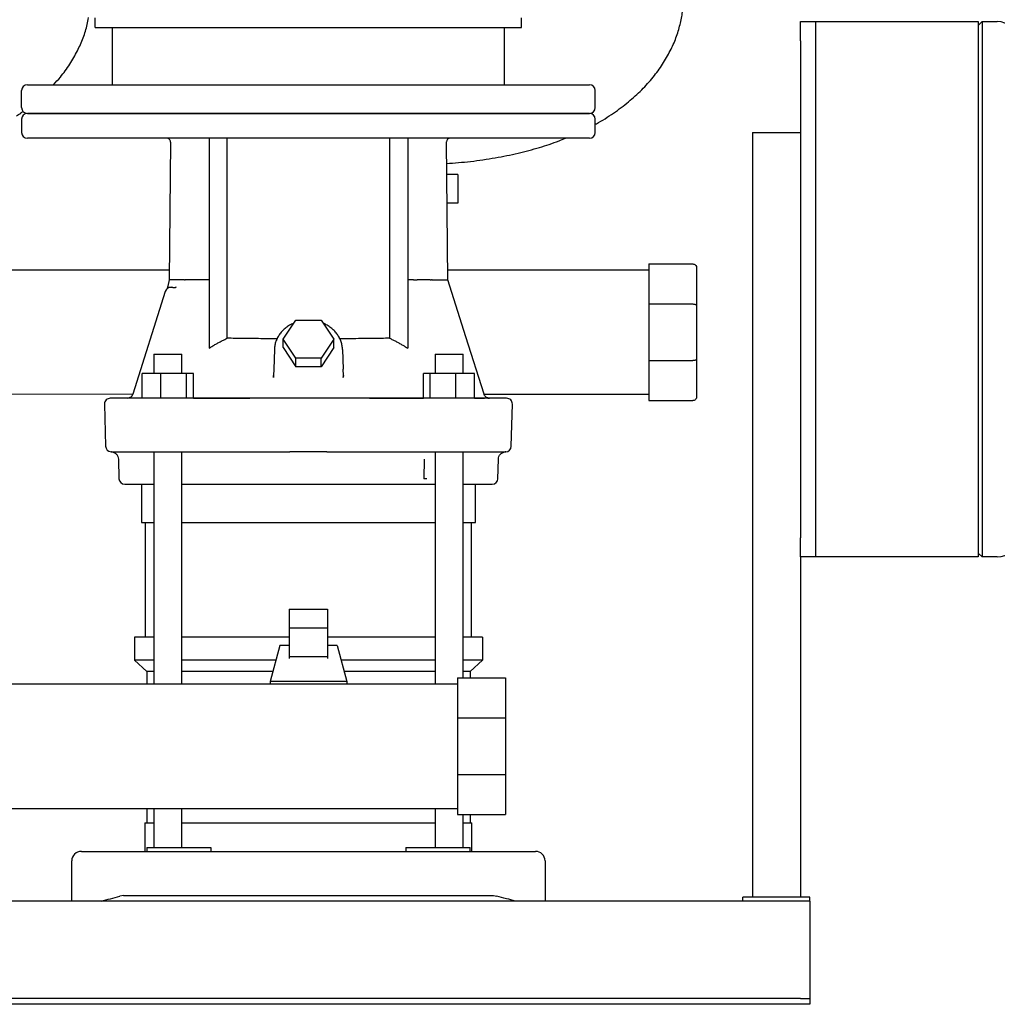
# Model space of a CAD drawing. Header units: millimetres. Extents: x 12 to 2031, y 10 to 1011.
# Tile 5 of 9: x 615 to 1126, y 10 to 525. Entities that reach past the tile are written whole.
import ezdxf

# ---------------------------------------------------------------- set-up
doc = ezdxf.new("R2010")
doc.units = ezdxf.units.MM

msp = doc.modelspace()

# ---------------------------------------------------------------- linework, layer by layer
at = {"color": 7, "linetype": 'Continuous', "lineweight": 25}
for p, q in [((654.3, 521.48), (654.3, 526.48)), ((877.3, 521.48), (877.3, 526.48)), ((654.3, 521.48), (877.3, 521.48)), ((663.3, 491.48), (663.3, 521.48)), ((868.3, 491.48), (868.3, 521.48)), ((1023.05, 514.48), (1023.05, 524.48)), ((1023.05, 524.48), (1031.05, 524.48)), ((1031.05, 524.48), (1116.05, 524.48)), ((1031.05, 524.48), (1031.05, 514.48)), ((1116.05, 524.48), (1116.05, 504.48)), ((1116.05, 522.48), (1118.05, 524.48)), ((1118.05, 524.48), (1118.05, 504.48)), ((1118.05, 524.48), (1126.05, 524.48)), ((1023.05, 514.48), (1023.05, 254.48)), ((1031.05, 514.48), (1031.05, 254.48)), ((1031.05, 504.48), (1031.05, 264.48)), ((1116.05, 504.48), (1116.05, 264.48)), ((1118.05, 504.48), (1118.05, 264.48)), ((618.8, 491.48), (912.8, 491.48)), ((615.8, 479.48), (615.8, 488.48)), ((915.8, 479.48), (915.8, 488.48)), ((912.8, 476.48), (618.8, 476.48)), ((618.8, 476.48), (765.1, 476.48)), ((765.1, 476.48), (912.8, 476.48)), ((615.8, 473.48), (615.8, 466.48)), ((915.8, 466.48), (915.8, 473.48)), ((998.05, 466.48), (1023.05, 466.48)), ((998.05, 466.48), (998.05, 66.48)), ((912.8, 463.48), (618.8, 463.48)), ((693.64, 461.48), (692.89, 389.43)), ((707.43, 463.44), (707.5, 463.45)), ((711.44, 463.48), (711.34, 463.48)), ((723.38, 463.46), (713.82, 463.46)), ((713.82, 463.46), (713.82, 353.63)), ((723.38, 358.88), (723.38, 463.46)), ((808.22, 463.46), (808.22, 358.88)), ((817.8, 463.46), (808.22, 463.46)), ((817.8, 463.46), (817.8, 353.62)), ((838.71, 389.48), (837.96, 461.53)), ((843.86, 444.48), (838.13, 444.48)), ((843.86, 444.48), (843.86, 429.48)), ((843.86, 429.48), (838.29, 429.48)), ((943.8, 397.73), (966.8, 397.73)), ((943.8, 397.73), (943.8, 376.79)), ((692.94, 394.48), (536.66, 394.48)), ((943.8, 394.48), (838.66, 394.48)), ((968.8, 395.73), (968.8, 375.96)), ((692.89, 389.43), (692.23, 386.03)), ((708.96, 389.48), (704, 389.48)), ((713.82, 389.48), (710.83, 389.48)), ((820.76, 389.48), (817.8, 389.48)), ((827.61, 389.48), (826.83, 389.48)), ((828.84, 389.48), (827.61, 389.48)), ((690.96, 383.39), (673.96, 329.58)), ((691.07, 383.67), (690.96, 383.39)), ((691.13, 383.81), (691.07, 383.67)), ((691.72, 384.71), (691.74, 384.73)), ((691.72, 384.71), (691.74, 384.72)), ((693.39, 385.45), (693.39, 385.45)), ((694.42, 385.59), (693.82, 385.48)), ((694.42, 385.59), (693.82, 385.48)), ((694.86, 385.48), (696.1, 385.48)), ((696.66, 385.59), (696.1, 385.48)), ((696.66, 385.59), (696.1, 385.48)), ((696.1, 385.48), (696.26, 385.45)), ((696.69, 385.54), (696.24, 385.48)), ((696.69, 385.54), (696.27, 385.48)), ((943.8, 376.79), (966.8, 376.79)), ((943.8, 376.79), (943.8, 347.18)), ((968.8, 375.96), (968.8, 348)), ((752.52, 358.44), (759.16, 368.4)), ((759.16, 368.4), (772.44, 368.4)), ((772.44, 368.4), (779.08, 358.44)), ((759.16, 348.48), (752.52, 358.44)), ((752.52, 353.94), (752.52, 358.44)), ((779.08, 358.44), (772.44, 348.48)), ((779.08, 353.94), (779.08, 358.44)), ((684.95, 350.48), (684.95, 340.48)), ((684.95, 350.48), (699.54, 350.48)), ((699.54, 350.48), (699.55, 350.48)), ((699.55, 340.48), (699.55, 350.48)), ((747.98, 352.91), (747.62, 342.61)), ((752.52, 353.94), (759.16, 343.98)), ((779.08, 353.94), (772.44, 343.98)), ((783.61, 352.93), (783.98, 342.61)), ((832.04, 350.48), (832.04, 340.48)), ((832.04, 350.48), (838.96, 350.48)), ((838.96, 350.48), (846.64, 350.48)), ((846.64, 340.48), (846.64, 350.48)), ((772.44, 348.48), (759.16, 348.48)), ((759.16, 343.98), (759.16, 348.48)), ((772.44, 343.98), (772.44, 348.48)), ((943.8, 347.18), (966.8, 347.18)), ((943.8, 347.18), (943.8, 326.23)), ((968.8, 348), (968.8, 328.23)), ((678.87, 327.48), (678.87, 340.48)), ((688.67, 340.48), (678.87, 340.48)), ((688.67, 327.48), (688.67, 340.48)), ((702.05, 340.48), (688.67, 340.48)), ((702.05, 327.48), (702.05, 340.48)), ((705.64, 340.48), (702.05, 340.48)), ((705.64, 327.48), (705.64, 340.48)), ((747.62, 342.61), (747.53, 339.32)), ((772.44, 343.98), (759.16, 343.98)), ((784.07, 339.32), (783.98, 342.61)), ((825.96, 327.48), (825.95, 340.48)), ((829.54, 340.48), (825.95, 340.48)), ((829.54, 327.48), (829.54, 340.48)), ((842.93, 340.48), (829.54, 340.48)), ((842.93, 327.48), (842.93, 340.48)), ((852.72, 340.48), (842.93, 340.48)), ((852.73, 327.52), (852.72, 340.48)), ((747.45, 339.04), (747.53, 339.32)), ((747.45, 339.04), (747.53, 339.32)), ((747.53, 339.32), (747.59, 338.26)), ((747.59, 338.26), (747.53, 339.32)), ((784.04, 338.28), (784.07, 339.32)), ((784.07, 339.32), (784.04, 338.28)), ((784.15, 339.04), (784.07, 339.32)), ((673.96, 329.58), (555.68, 329.48)), ((672.44, 327.8), (671.54, 327.52)), ((848.06, 327.48), (683.54, 327.48)), ((705.64, 327.48), (735.14, 327.48)), ((797.73, 327.48), (825.96, 327.48)), ((869.45, 327.48), (855.39, 327.48)), ((943.8, 329.48), (857.68, 329.48)), ((860.32, 327.5), (860.52, 327.48)), ((943.8, 326.23), (966.8, 326.23)), ((659.15, 324.4), (659.72, 302.4)), ((871.88, 302.4), (872.45, 324.4)), ((662.91, 299.48), (662.77, 299.48)), ((684, 299.48), (756.13, 299.48)), ((684.95, 299.48), (684.95, 177.98)), ((699.55, 177.98), (699.55, 299.47)), ((775.47, 299.48), (847.6, 299.48)), ((832.04, 299.47), (832.04, 177.98)), ((846.64, 181.23), (846.64, 299.48)), ((854.94, 299.48), (868.69, 299.48)), ((868.99, 299.49), (868.69, 299.48)), ((666.46, 295.56), (666.72, 285.4)), ((826.34, 295.59), (826.07, 285.4)), ((864.88, 285.4), (865.14, 295.59)), ((669.72, 282.48), (684.95, 282.48)), ((678.45, 282.48), (678.45, 262.48)), ((678.45, 282.48), (684.95, 282.48)), ((699.55, 282.48), (765.8, 282.48)), ((699.55, 282.48), (706.96, 282.48)), ((707.35, 282.48), (824.25, 282.48)), ((765.8, 282.48), (832.04, 282.48)), ((824.64, 282.48), (832.04, 282.48)), ((846.64, 282.48), (853.15, 282.48)), ((846.64, 282.48), (861.88, 282.48)), ((853.15, 262.48), (853.15, 282.48)), ((1116.05, 264.48), (1116.05, 244.48)), ((1118.05, 264.48), (1118.05, 244.48)), ((678.45, 262.48), (684.95, 262.48)), ((680.45, 262.48), (680.45, 202.48)), ((699.55, 262.48), (765.8, 262.48)), ((765.8, 262.48), (832.04, 262.48)), ((846.64, 262.48), (853.15, 262.48)), ((851.15, 202.48), (851.15, 262.48)), ((1023.05, 244.48), (1023.05, 254.48)), ((1031.05, 254.48), (1031.05, 244.48)), ((1023.05, 244.48), (1023.05, 66.48)), ((1031.05, 244.48), (1023.05, 244.48)), ((1116.05, 244.48), (1031.05, 244.48)), ((1118.05, 244.48), (1116.05, 246.48)), ((1126.05, 244.48), (1118.05, 244.48)), ((755.8, 217.17), (755.8, 207.28)), ((755.8, 217.17), (775.8, 217.17)), ((775.8, 217.17), (775.8, 207.28)), ((775.8, 207.28), (755.8, 207.28)), ((755.8, 207.28), (755.8, 192.27)), ((775.8, 207.28), (775.8, 192.27)), ((674.8, 202.48), (674.8, 190.48)), ((684.95, 202.48), (674.8, 202.48)), ((755.8, 202.48), (699.55, 202.48)), ((832.04, 202.48), (775.8, 202.48)), ((856.8, 202.48), (846.64, 202.48)), ((856.8, 202.48), (856.8, 190.48)), ((750.8, 198.13), (745.8, 179.38)), ((755.8, 198.13), (750.8, 198.13)), ((780.8, 198.13), (775.8, 198.13)), ((780.8, 198.13), (785.8, 179.38)), ((775.8, 192.27), (755.8, 192.27)), ((755.8, 192.27), (755.8, 191.32)), ((775.8, 192.27), (775.8, 191.32)), ((684.95, 190.48), (674.8, 190.48)), ((681.3, 184.48), (674.8, 190.48)), ((748.76, 190.48), (699.55, 190.48)), ((832.04, 190.48), (782.84, 190.48)), ((856.8, 190.48), (846.64, 190.48)), ((850.3, 184.48), (856.8, 190.48)), ((684.95, 184.48), (681.3, 184.48)), ((681.3, 184.48), (681.3, 177.98)), ((747.16, 184.48), (699.55, 184.48)), ((832.04, 184.48), (784.44, 184.48)), ((843.8, 181.23), (843.8, 160.29)), ((843.8, 181.23), (868.8, 181.23)), ((850.3, 184.48), (846.64, 184.48)), ((850.3, 184.48), (850.3, 181.23)), ((868.8, 181.23), (868.8, 160.29)), ((843.8, 177.98), (319.15, 177.98)), ((745.8, 179.38), (745.8, 177.98)), ((785.8, 179.38), (745.8, 179.38)), ((785.8, 179.38), (785.8, 177.98)), ((843.8, 160.29), (843.8, 130.68)), ((843.8, 160.29), (868.8, 160.29)), ((868.8, 160.29), (868.8, 130.68)), ((843.8, 130.68), (868.8, 130.68)), ((843.8, 130.68), (843.8, 109.73)), ((868.8, 130.68), (868.8, 109.73)), ((114.3, 112.98), (843.8, 112.98)), ((681.3, 112.98), (681.3, 105.48)), ((684.95, 112.98), (684.95, 92.48)), ((699.55, 92.48), (699.55, 112.98)), ((832.04, 112.98), (832.04, 92.48)), ((843.8, 109.73), (868.8, 109.73)), ((846.64, 92.48), (846.64, 109.73)), ((850.3, 109.73), (850.3, 105.48)), ((680.3, 105.48), (680.3, 90.48)), ((680.3, 105.48), (684.95, 105.48)), ((699.55, 105.48), (765.8, 105.48)), ((765.8, 105.48), (832.04, 105.48)), ((846.64, 105.48), (851.3, 105.48)), ((851.3, 90.48), (851.3, 105.48)), ((647.05, 90.48), (667.25, 90.48)), ((667.25, 90.48), (864.35, 90.48)), ((681.3, 92.48), (681.3, 90.48)), ((681.3, 92.48), (702.64, 92.48)), ((702.64, 92.48), (714.83, 92.48)), ((714.83, 92.48), (714.83, 90.48)), ((816.77, 92.48), (816.77, 90.48)), ((816.77, 92.48), (828.96, 92.48)), ((828.96, 92.48), (850.3, 92.48)), ((850.3, 90.48), (850.3, 92.48)), ((864.35, 90.48), (884.55, 90.48)), ((642.05, 64.48), (642.05, 85.48)), ((889.55, 85.48), (889.55, 64.48)), ((669.05, 67.48), (667.25, 67.01)), ((669.05, 67.48), (862.55, 67.48)), ((862.55, 67.48), (864.35, 67.01)), ((1028.05, 64.48), (28.05, 64.48)), ((993.05, 64.48), (993.05, 66.48)), ((1028.05, 66.48), (993.05, 66.48)), ((1028.05, 64.48), (1028.05, 66.48)), ((1028.05, 64.48), (1028.05, 59.48)), ((1028.05, 59.48), (1028.05, 15.48)), ((1028.05, 15.48), (1028.05, 13.48)), ((1023.05, 13.48), (33.05, 13.48)), ((1023.05, 10.48), (33.05, 10.48)), ((1023.05, 13.48), (1028.05, 13.48)), ((1028.05, 10.48), (1023.05, 10.48)), ((1028.05, 13.48), (1028.05, 10.48))]:
    msp.add_line(p, q, dxfattribs=at)
at = {"color": 7, "linetype": 'Continuous', "lineweight": 25, "flags": 128}
for points in [[(857.63, 329.6), (848.18, 359.52), (838.71, 389.48)], [(676.21, 327.48), (673.28, 327.48), (670.68, 327.48), (668.43, 327.48), (666.51, 327.48), (664.94, 327.48), (663.72, 327.48), (662.85, 327.48), (662.32, 327.48), (662.15, 327.48)], [(662.91, 299.48), (663.44, 299.48), (664.32, 299.48), (665.53, 299.48), (667.09, 299.48), (668.98, 299.48), (671.21, 299.48), (673.77, 299.48), (676.65, 299.48)]]:
    msp.add_lwpolyline(points, dxfattribs=at)
at = {"color": 7, "linetype": 'Continuous', "lineweight": 25}
for centre, radius, start, end in [((1126.05, 514.48), 10, 0, 90), ((618.8, 488.48), 3, 90, 180), ((912.8, 488.48), 3, 0, 90), ((618.8, 479.48), 3, 180, 270), ((912.8, 479.48), 3, 270, 360), ((618.8, 473.48), 3, 90, 180), ((912.8, 473.48), 3, 0, 90), ((618.8, 466.48), 3, 180, 270), ((912.8, 466.48), 3, 270, 0), ((691.64, 461.48), 2, 359.9769, 90), ((839.96, 461.48), 2, 89.9708, 178.7715), ((693.82, 382.48), 3, 90.0001, 162.4661), ((662.15, 324.48), 3, 90.0005, 181.5), ((671.1, 330.48), 3, 270, 342.4661), ((869.45, 324.48), 3, 358.5, 89.9995), ((662.72, 302.48), 3, 181.5, 267.8356), ((868.88, 302.48), 3, 270, 358.5), ((669.72, 285.48), 3, 181.5, 270), ((861.88, 285.48), 3, 270, 358.5), ((1126.05, 254.48), 10, 270, 0), ((647.05, 85.48), 5, 90, 180), ((884.55, 85.48), 5, 0, 90)]:
    msp.add_arc(centre, radius, start, end, dxfattribs=at)
for points, knots in [([(915.8, 470.8), (915.99, 470.9), (919.32, 472.57), (925.21, 476.43), (933.18, 482.32), (940.11, 488.64), (946.07, 495.23), (951.05, 502.05), (955.05, 508.97), (958.11, 515.9), (960.23, 522.77), (961.55, 529.49), (961.72, 533.92), (961.8, 536.09)], [0, 0, 0, 0, 0.0076116, 0.1336381, 0.2517461, 0.3627201, 0.4693409, 0.5699431, 0.6651055, 0.7553172, 0.8409854, 0.9224488, 1, 1, 1, 1]), ([(632.48, 491.48), (633.7, 492.79), (636.82, 496.15), (641.03, 502.07), (645.06, 508.97), (648.07, 515.91), (650.01, 521.77), (650.62, 525.35), (650.83, 526.58)], [0, 0, 0, 0, 0.133085, 0.342601, 0.540787, 0.728664, 0.907078, 1, 1, 1, 1]), ([(613.13, 475.27), (613.88, 475.71), (615.07, 476.4), (616.15, 477.24), (616.56, 477.55)], [0, 0, 0, 0, 0.62833, 1, 1, 1, 1]), ([(838.07, 450.23), (842.26, 450.57), (850.77, 451.25), (863.25, 453.1), (875.28, 455.51), (886.41, 458.52), (894.65, 461.16), (899.08, 463.02), (900.18, 463.48)], [0, 0, 0, 0, 0.197303, 0.401575, 0.593562, 0.774079, 0.943926, 1, 1, 1, 1]), ([(966.8, 397.73), (967.04, 397.73), (967.29, 397.69), (967.78, 397.5), (968.02, 397.34), (968.41, 396.95), (968.56, 396.72), (968.76, 396.22), (968.8, 395.97), (968.8, 395.73)], [0, 0, 0, 0, 0.25, 0.25, 0.5, 0.5, 0.75, 0.75, 1, 1, 1, 1]), ([(699.01, 389.48), (697.6, 389.48), (696.42, 389.48), (694.56, 389.48), (693.88, 389.48), (693.45, 389.48)], [0, 0, 0, 0, 0.5, 0.5, 1, 1, 1, 1]), ([(701.04, 389.48), (701.06, 389.49), (701.11, 389.49), (701.19, 389.5), (701.27, 389.5), (701.37, 389.51), (701.47, 389.51), (701.58, 389.51), (701.69, 389.52), (701.81, 389.52), (701.93, 389.52), (702.06, 389.52), (702.19, 389.52), (702.33, 389.52), (702.46, 389.52), (702.6, 389.52), (702.74, 389.52), (702.88, 389.52), (703.09, 389.52), (703.35, 389.52), (703.58, 389.57), (703.72, 389.61), (703.79, 389.62), (703.86, 389.61), (703.93, 389.57), (703.97, 389.51), (703.99, 389.48)], [0, 0, 0, 0, 0.0403196, 0.0806381, 0.1209691, 0.1613142, 0.2016659, 0.2420109, 0.2823331, 0.3226164, 0.3628477, 0.4030202, 0.4431365, 0.4832112, 0.5232745, 0.5633616, 0.6034938, 0.6436788, 0.6839134, 0.7831154, 0.8705446, 0.8972332, 0.9190973, 0.9366433, 0.9661537, 1, 1, 1, 1]), ([(710.83, 389.48), (710.8, 389.48), (710.69, 389.48), (710.49, 389.49), (710.2, 389.49), (709.85, 389.49), (709.51, 389.49), (709.21, 389.49), (709.04, 389.48), (708.96, 389.48)], [0, 0, 0, 0, 0.0539322, 0.1552359, 0.3039127, 0.4999699, 0.6908494, 0.8575104, 1, 1, 1, 1]), ([(820.76, 389.48), (820.81, 389.48), (820.97, 389.48), (821.22, 389.48), (821.49, 389.48), (821.82, 389.47), (822.21, 389.47), (822.5, 389.48), (822.64, 389.48), (822.64, 389.48)], [0, 0, 0, 0, 0.07192, 0.241968, 0.36894, 0.492503, 0.746196, 0.999906, 1, 1, 1, 1]), ([(826.83, 389.48), (826.54, 389.48), (825.84, 389.48), (824.74, 389.48), (823.63, 389.48), (822.93, 389.48), (822.64, 389.48)], [0, 0, 0, 0, 0.208557, 0.499993, 0.791679, 1, 1, 1, 1]), ([(829.42, 389.48), (829.39, 389.48), (829.35, 389.48), (829.28, 389.48), (829.2, 389.48), (829.11, 389.48), (828.98, 389.48), (828.9, 389.48), (828.84, 389.48)], [0, 0, 0, 0, 0.116889, 0.240595, 0.370472, 0.505259, 0.701806, 1, 1, 1, 1]), ([(829.42, 389.48), (829.45, 389.48), (829.52, 389.48), (829.62, 389.48), (829.72, 389.48), (829.84, 389.48), (829.97, 389.48), (830.06, 389.48), (830.1, 389.48)], [0, 0, 0, 0, 0.126851, 0.254074, 0.382169, 0.511628, 0.758714, 1, 1, 1, 1]), ([(830.56, 389.48), (832.22, 389.48), (833.65, 389.48), (835.98, 389.48), (836.9, 389.48), (837.54, 389.48)], [0, 0, 0, 0, 0.5, 0.5, 1, 1, 1, 1]), ([(838.15, 389.48), (838.52, 389.48), (838.9, 389.48), (838.71, 389.48), (838.7, 389.48)], [0, 0, 0, 0, 0.987589, 1, 1, 1, 1]), ([(692.23, 386.03), (692.18, 385.81), (692.07, 385.34), (691.84, 384.92), (691.72, 384.71)], [0, 0, 0, 0, 0.498656, 1, 1, 1, 1]), ([(694.86, 385.48), (694.6, 385.48), (694.35, 385.48), (693.97, 385.48), (693.85, 385.48), (693.83, 385.48)], [0, 0, 0, 0, 0.5, 0.5, 1, 1, 1, 1]), ([(966.8, 376.79), (967.04, 376.79), (967.29, 376.77), (967.78, 376.69), (968.02, 376.63), (968.41, 376.47), (968.56, 376.37), (968.76, 376.17), (968.8, 376.06), (968.8, 375.96)], [0, 0, 0, 0, 0.25, 0.25, 0.5, 0.5, 0.75, 0.75, 1, 1, 1, 1]), ([(757.99, 366.65), (757.63, 366.5), (756.54, 366.05), (754.89, 365.03), (753.08, 363.62), (751.5, 362), (750.19, 360.21), (749.16, 358.27), (748.44, 356.24), (748.05, 354.34), (747.99, 353.13), (747.97, 352.63)], [0, 0, 0, 0, 0.061793, 0.184842, 0.307701, 0.430236, 0.552306, 0.673794, 0.794641, 0.914873, 1, 1, 1, 1]), ([(783.61, 352.93), (783.6, 353.25), (783.55, 354.27), (783.23, 355.97), (782.56, 358), (781.58, 359.92), (780.33, 361.71), (778.83, 363.34), (777.08, 364.77), (775.34, 365.9), (774.11, 366.44), (773.6, 366.66)], [0, 0, 0, 0, 0.054471, 0.175832, 0.297238, 0.418878, 0.54094, 0.663532, 0.78668, 0.910345, 1, 1, 1, 1]), ([(713.82, 353.63), (714.07, 353.79), (714.58, 354.11), (715.36, 354.59), (716.13, 355.05), (716.92, 355.51), (717.71, 355.96), (718.5, 356.4), (719.3, 356.84), (720.1, 357.26), (720.92, 357.68), (721.73, 358.09), (722.55, 358.49), (723.1, 358.75), (723.38, 358.88)], [0, 0, 0, 0, 0.083012, 0.16605, 0.249124, 0.332243, 0.415418, 0.498657, 0.581971, 0.66537, 0.748862, 0.832458, 0.916168, 1, 1, 1, 1]), ([(749.38, 358.58), (748.78, 358.58), (746.34, 358.6), (742.2, 358.63), (737.03, 358.67), (732.1, 358.73), (727.43, 358.8), (724.74, 358.85), (723.38, 358.88)], [0, 0, 0, 0, 0.058732, 0.237068, 0.420363, 0.608616, 0.801829, 1, 1, 1, 1]), ([(808.22, 358.88), (806.86, 358.85), (804.18, 358.8), (799.53, 358.73), (794.61, 358.67), (789.43, 358.63), (785.28, 358.6), (782.82, 358.58), (782.2, 358.58)], [0, 0, 0, 0, 0.197301, 0.389969, 0.578003, 0.761403, 0.940171, 1, 1, 1, 1]), ([(808.22, 358.88), (808.5, 358.75), (809.05, 358.49), (809.87, 358.09), (810.69, 357.68), (811.5, 357.26), (812.31, 356.83), (813.11, 356.4), (813.9, 355.96), (814.69, 355.5), (815.48, 355.05), (816.26, 354.58), (817.03, 354.1), (817.54, 353.78), (817.8, 353.62)], [0, 0, 0, 0, 0.08383, 0.167538, 0.251133, 0.334624, 0.418022, 0.501336, 0.584575, 0.66775, 0.75087, 0.833945, 0.916985, 1, 1, 1, 1]), ([(968.8, 348), (968.8, 347.91), (968.76, 347.8), (968.56, 347.6), (968.41, 347.5), (968.02, 347.34), (967.78, 347.27), (967.29, 347.19), (967.04, 347.18), (966.8, 347.18)], [0, 0, 0, 0, 0.25, 0.25, 0.5, 0.5, 0.75, 0.75, 1, 1, 1, 1]), ([(673.96, 329.58), (673.88, 329.36), (673.71, 328.92), (673.25, 328.36), (672.68, 327.89), (672.22, 327.71), (672, 327.62)], [0, 0, 0, 0, 0.239453, 0.490579, 0.746621, 1, 1, 1, 1]), ([(683.54, 327.48), (682.69, 327.48), (681.88, 327.48), (680.36, 327.48), (679.67, 327.48), (678.41, 327.48), (677.84, 327.48), (676.89, 327.48), (676.51, 327.48), (676.21, 327.48)], [0, 0, 0, 0, 0.25, 0.25, 0.5, 0.5, 0.75, 0.75, 1, 1, 1, 1]), ([(855.39, 327.48), (855.09, 327.48), (854.7, 327.48), (853.74, 327.48), (853.19, 327.48), (851.93, 327.48), (851.22, 327.48), (849.71, 327.48), (848.91, 327.48), (848.06, 327.48)], [0, 0, 0, 0, 0.25, 0.25, 0.5, 0.5, 0.75, 0.75, 1, 1, 1, 1]), ([(852.73, 327.52), (853.77, 327.53), (855.99, 327.55), (858.09, 327.59), (859.31, 327.64), (859.3, 327.67), (859.29, 327.68)], [0, 0, 0, 0, 0.252137, 0.537059, 0.822238, 1, 1, 1, 1]), ([(859.59, 327.63), (859.37, 327.72), (858.91, 327.89), (858.34, 328.37), (857.89, 328.94), (857.72, 329.38), (857.63, 329.6)], [0, 0, 0, 0, 0.253279, 0.507621, 0.759148, 1, 1, 1, 1]), ([(859.29, 327.68), (859.57, 327.58), (859.95, 327.51), (860.22, 327.5), (860.32, 327.5)], [0, 0, 0, 0, 0.616573, 1, 1, 1, 1]), ([(968.8, 328.23), (968.8, 328), (968.76, 327.74), (968.56, 327.25), (968.41, 327.01), (968.02, 326.62), (967.78, 326.47), (967.29, 326.28), (967.04, 326.23), (966.8, 326.23)], [0, 0, 0, 0, 0.25, 0.25, 0.5, 0.5, 0.75, 0.75, 1, 1, 1, 1]), ([(662.61, 299.49), (663.06, 299.42), (664.08, 299.28), (665.37, 298.37), (666.27, 297.06), (666.4, 296.05), (666.46, 295.56)], [0, 0, 0, 0, 0.24079, 0.500086, 0.75934, 1, 1, 1, 1]), ([(676.65, 299.48), (676.95, 299.48), (677.34, 299.48), (678.29, 299.48), (678.86, 299.48), (680.12, 299.48), (680.82, 299.48), (682.34, 299.48), (683.15, 299.48), (684, 299.48)], [0, 0, 0, 0, 0.25, 0.25, 0.5, 0.5, 0.75, 0.75, 1, 1, 1, 1]), ([(775.47, 299.48), (772.25, 299.48), (769.02, 299.49), (762.57, 299.49), (759.35, 299.48), (756.13, 299.48)], [0, 0, 0, 0, 0.5, 0.5, 1, 1, 1, 1]), ([(847.6, 299.48), (848.45, 299.48), (849.25, 299.48), (850.76, 299.48), (851.47, 299.48), (852.73, 299.48), (853.29, 299.48), (854.25, 299.48), (854.65, 299.48), (854.94, 299.48)], [0, 0, 0, 0, 0.25, 0.25, 0.5, 0.5, 0.75, 0.75, 1, 1, 1, 1]), ([(865.14, 295.59), (865.2, 296.04), (865.33, 297.05), (866.22, 298.35), (867.5, 299.27), (868.51, 299.42), (868.99, 299.49)], [0, 0, 0, 0, 0.24048, 0.499544, 0.75886, 1, 1, 1, 1]), ([(827.63, 285.4), (827.62, 285.4), (827.61, 285.4), (827.59, 285.4), (827.55, 285.4), (827.51, 285.4), (827.45, 285.4), (827.39, 285.4), (827.32, 285.4), (827.25, 285.39), (827.17, 285.39), (827.08, 285.39), (826.98, 285.4), (826.88, 285.4), (826.74, 285.4), (826.58, 285.4), (826.42, 285.4), (826.32, 285.4), (826.22, 285.41), (826.15, 285.41), (826.1, 285.41), (826.08, 285.41), (826.07, 285.4)], [0, 0, 0, 0, 0.057981, 0.115108, 0.171526, 0.227371, 0.282769, 0.337835, 0.392676, 0.447082, 0.500636, 0.553463, 0.605697, 0.657452, 0.708837, 0.819696, 0.862324, 0.910979, 0.949066, 0.976605, 0.993581, 1, 1, 1, 1]), ([(706.96, 282.48), (706.97, 282.48), (707.01, 282.48), (707.14, 282.48), (707.24, 282.48), (707.35, 282.48)], [0, 0, 0, 0, 0.5, 0.5, 1, 1, 1, 1]), ([(824.25, 282.48), (824.36, 282.48), (824.46, 282.48), (824.59, 282.48), (824.63, 282.48), (824.64, 282.48)], [0, 0, 0, 0, 0.5, 0.5, 1, 1, 1, 1]), ([(657.55, 64.48), (659.07, 64.88), (660.67, 65.3), (663.94, 66.15), (665.6, 66.58), (667.25, 67.01)], [0, 0, 0, 0, 0.5, 0.5, 1, 1, 1, 1]), ([(874.05, 64.48), (872.53, 64.88), (870.93, 65.3), (867.66, 66.15), (866, 66.58), (864.35, 67.01)], [0, 0, 0, 0, 0.5, 0.5, 1, 1, 1, 1])]:
    msp.add_open_spline(points, degree=3, knots=knots, dxfattribs=at)
for points in [[(693.45, 389.48), (693.07, 389.48), (692.89, 389.48), (692.89, 389.43)], [(701.04, 389.48), (700.32, 389.48), (699.64, 389.48), (699.01, 389.48)], [(830.56, 389.48), (830.41, 389.48), (830.25, 389.48), (830.1, 389.48)], [(837.54, 389.48), (837.67, 389.48), (837.79, 389.48), (837.89, 389.48)], [(837.89, 389.48), (837.99, 389.48), (838.07, 389.48), (838.15, 389.48)], [(693.83, 385.48), (693.82, 385.48), (693.82, 385.48), (693.82, 385.48)]]:
    msp.add_open_spline(points, degree=3, dxfattribs=at)

doc.saveas('drawing.dxf')
